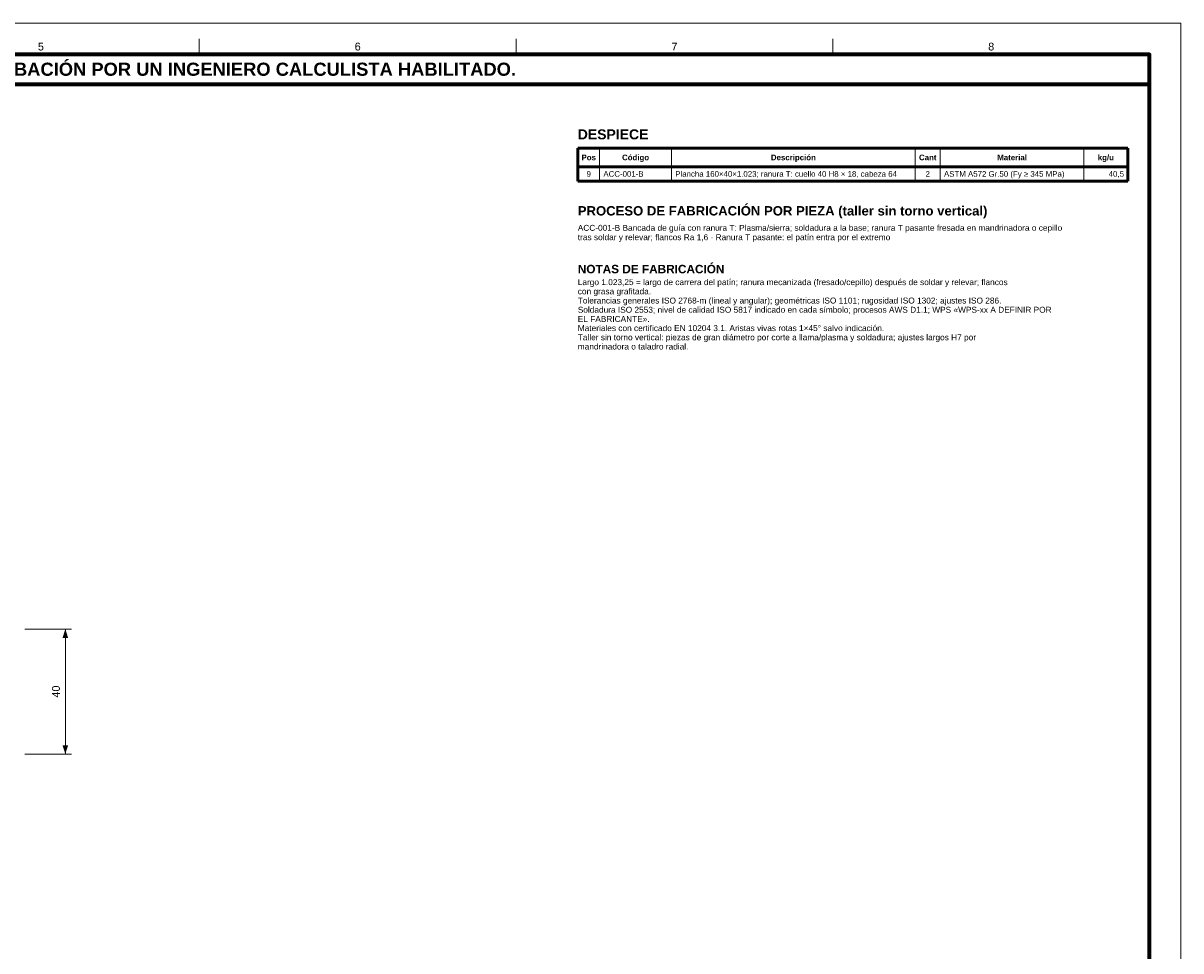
# Model space of a CAD drawing. Header units: millimetres. Extents: x 0 to 841, y 0 to 594.
# Tile 3 of 3: x 470 to 841, y 297 to 594. Entities that reach past the tile are written whole.
import ezdxf
from ezdxf.enums import TextEntityAlignment as Align

# ---------------------------------------------------------------- set-up
doc = ezdxf.new("R2010")
doc.units = ezdxf.units.MM
for name, color, linetype, lineweight in [('COTA', 7, 'CONTINUOUS', 18), ('FINA', 7, 'CONTINUOUS', 18), ('MARCO', 7, 'CONTINUOUS', 70), ('TXT', 7, 'CONTINUOUS', 25), ('VIS', 7, 'CONTINUOUS', 50)]:
    doc.layers.add(name, color=color, linetype=linetype, lineweight=lineweight)
doc.styles.add('STD', font='LiberationSans-Regular.ttf')
doc.styles.add('STDB', font='LiberationSans-Bold.ttf')

msp = doc.modelspace()

# ---------------------------------------------------------------- linework, layer by layer
at = {"layer": 'COTA'}
for p, q in [((471, 400), (486, 400)), ((484, 360), (484, 400)), ((471, 360), (486, 360))]:
    msp.add_line(p, q, dxfattribs=at)
for points in [[(484, 400), (483.1, 397.2), (484.9, 397.2)], [(484, 360), (484.9, 362.8), (483.1, 362.8)]]:
    msp.add_solid(points, dxfattribs=at)
at = {"layer": 'FINA'}
for p, q in [((526.88, 584), (526.88, 589)), ((628.25, 584), (628.25, 589)), ((729.62, 584), (729.62, 589)), ((655, 554), (655, 543.42)), ((678, 554), (678, 543.42)), ((756, 554), (756, 543.42)), ((764, 554), (764, 543.42)), ((810, 554), (810, 543.42))]:
    msp.add_line(p, q, dxfattribs=at)
msp.add_lwpolyline([(0, 0), (841, 0), (841, 594), (0, 594)], close=True, dxfattribs=at)
at = {"layer": 'MARCO'}
for points in [[(20, 10), (831, 10), (831, 584), (20, 584)], [(20, 574.5), (831, 574.5), (831, 584), (20, 584)]]:
    msp.add_lwpolyline(points, close=True, dxfattribs=at)
at = {"layer": 'VIS'}
for p, q in [((648, 554), (824, 554)), ((648, 554), (648, 543.42)), ((824, 554), (824, 543.42)), ((648, 548.02), (824, 548.02)), ((648, 543.42), (824, 543.42))]:
    msp.add_line(p, q, dxfattribs=at)

# ---------------------------------------------------------------- texts
at = {"layer": 'TXT'}
for s, height, style, p in [('5', 2.5, 'STD', (476.19, 586.5)), ('6', 2.5, 'STD', (577.56, 586.5)), ('7', 2.5, 'STD', (678.94, 586.5)), ('8', 2.5, 'STD', (780.31, 586.5)), ('ESTOS PLANOS NO SON VÁLIDOS PARA FABRICACIÓN HASTA SU REVISIÓN Y APROBACIÓN POR UN INGENIERO CALCULISTA HABILITADO.', 4.2, 'STDB', (425.5, 579.25)), ('Código', 1.8, 'STDB', (666.5, 551.01)), ('Descripción', 1.8, 'STDB', (717, 551.01)), ('Material', 1.8, 'STDB', (787, 551.01)), ('kg/u', 1.8, 'STDB', (817, 551.01)), ('Pos', 1.8, 'STDB', (651.5, 551.01)), ('Cant', 1.8, 'STDB', (760, 551.01)), ('9', 1.8, 'STD', (651.5, 545.72)), ('2', 1.8, 'STD', (760, 545.72))]:
    msp.add_text(s, height=height, dxfattribs=dict(at, style=style)).set_placement(p, align=Align.MIDDLE_CENTER)
for s, height, style, p in [('DESPIECE', 3.2, 'STDB', (648, 560)), ('PROCESO DE FABRICACIÓN POR PIEZA (taller sin torno vertical)', 3, 'STDB', (648, 535.42)), ('ACC-001-B Bancada de guía con ranura T: Plasma/sierra; soldadura a la base; ranura T pasante fresada en mandrinadora o cepillo', 1.9, 'STD', (648, 529.42)), ('tras soldar y relevar; flancos Ra 1,6 · Ranura T pasante: el patín entra por el extremo', 1.9, 'STD', (648, 526.42)), ('NOTAS DE FABRICACIÓN', 2.7, 'STDB', (648, 516.62)), ('Largo 1.023,25 = largo de carrera del patín; ranura mecanizada (fresado/cepillo) después de soldar y relevar; flancos', 1.9, 'STD', (648, 512.03)), ('con grasa grafitada.', 1.9, 'STD', (648, 509.08)), ('Tolerancias generales ISO 2768-m (lineal y angular); geométricas ISO 1101; rugosidad ISO 1302; ajustes ISO 286.', 1.9, 'STD', (648, 506.14)), ('Soldadura ISO 2553; nivel de calidad ISO 5817 indicado en cada símbolo; procesos AWS D1.1; WPS «WPS-xx A DEFINIR POR', 1.9, 'STD', (648, 503.19)), ('EL FABRICANTE».', 1.9, 'STD', (648, 500.25)), ('Materiales con certificado EN 10204 3.1. Aristas vivas rotas 1×45° salvo indicación.', 1.9, 'STD', (648, 497.31)), ('Taller sin torno vertical: piezas de gran diámetro por corte a llama/plasma y soldadura; ajustes largos H7 por', 1.9, 'STD', (648, 494.36)), ('mandrinadora o taladro radial.', 1.9, 'STD', (648, 491.42))]:
    msp.add_text(s, height=height, dxfattribs=dict(at, style=style)).set_placement(p, align=Align.TOP_LEFT)
at = {"layer": 'TXT', "style": 'STD'}
for s, p in [('ACC-001-B', (656.2, 545.72)), ('Plancha 160×40×1.023; ranura T: cuello 40 H8 × 18, cabeza 64', (679.2, 545.72)), ('ASTM A572 Gr.50 (Fy ≥ 345 MPa)', (765.2, 545.72))]:
    msp.add_text(s, height=1.8, dxfattribs=at).set_placement(p, align=Align.MIDDLE_LEFT)
msp.add_text('40,5', height=1.8, dxfattribs=at).set_placement((822.8, 545.72), align=Align.MIDDLE_RIGHT)
msp.add_text('40', height=2.5, rotation=90, dxfattribs=at).set_placement((483, 380), align=Align.BOTTOM_CENTER)

doc.saveas('drawing.dxf')
